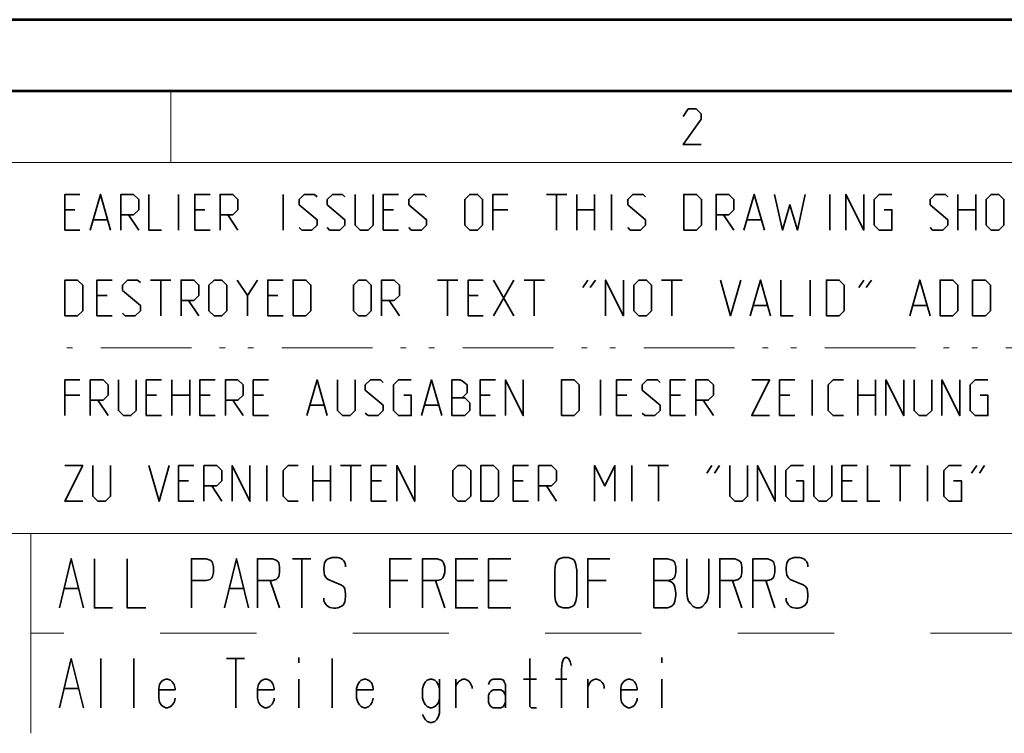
# Paper-space layout 'Layout1' of a CAD drawing. Header units: millimetres. Extents: x -17 to 577, y -5 to 415.
# Tile 9 of 10: x 415 to 484, y 365 to 415. Entities that reach past the tile are written whole.
import ezdxf

# ---------------------------------------------------------------- set-up
doc = ezdxf.new("R2010")
doc.units = ezdxf.units.MM
doc.header["$MEASUREMENT"] = 0
doc.linetypes.add('PV Style 1', pattern=[0.999, 0.5, -0.156, 0.031, -0.125, 0.031, -0.156])
doc.linetypes.add('PV Style 2', pattern=[1, 0.5, -0.5])

psp = doc.layouts.get("Layout1")

# ---------------------------------------------------------------- linework, layer by layer
at = {"color": 18, "lineweight": 53, "true_color": 0x000000}
for points in [[(577, 415), (-17, 415)], [(572, 205), (572, 410), (-12, 410), (-12, 0), (572, 0), (572, 205)]]:
    psp.add_lwpolyline(points, dxfattribs=at)
at = {"color": 18, "lineweight": 13, "true_color": 0x000000}
for points in [[(426, 405), (426, 410)], [(567, 205), (567, 5), (-7, 5), (-7, 405), (567, 405), (567, 205)], [(567, 379), (379.8, 379)], [(567, 379), (379.8, 379)], [(416.2, 365), (416.2, 379)]]:
    psp.add_lwpolyline(points, dxfattribs=at)
at = {"color": 80, "lineweight": 35, "true_color": 0x37ff26}
for points in [[(461.925, 408.225), (462.275, 408.75), (462.825, 408.75), (463.175, 408.4), (463.175, 408.025), (461.925, 406.25), (463.175, 406.25)], [(419.625, 402.75), (418.575, 402.75), (418.575, 400.25)], [(421.775, 400.25), (421.075, 402.75), (420.35, 400.25)], [(423.75, 401.675), (423.75, 402.4), (423.375, 402.75), (422.5, 402.75), (422.5, 400.25)], [(425.35, 400.25), (424.45, 400.25), (424.45, 402.75)], [(426.55, 402.75), (426.55, 400.25)], [(428.75, 402.75), (427.675, 402.75), (427.675, 400.25)], [(430.7, 401.675), (430.7, 402.4), (430.35, 402.75), (429.45, 402.75), (429.45, 400.25)], [(433.875, 402.75), (433.875, 400.25)], [(436.25, 402.575), (436.075, 402.75), (435.35, 402.75), (435, 402.4), (435, 402.025), (436.25, 400.975), (436.25, 400.6)], [(438.025, 402.75), (437.325, 402.75), (436.95, 402.4)], [(436.95, 402.4), (436.95, 402.025), (438.2, 400.975), (438.2, 400.6), (437.85, 400.25), (437.125, 400.25), (436.95, 400.425)], [(438.2, 402.575), (438.025, 402.75)], [(439.275, 400.25), (438.925, 400.6), (438.925, 402.75)], [(440.175, 402.75), (440.175, 400.6), (439.825, 400.25), (439.275, 400.25)], [(441.95, 402.75), (440.875, 402.75), (440.875, 400.25)], [(443.025, 402.75), (442.675, 402.4), (442.675, 402.025)], [(443.925, 402.575), (443.75, 402.75), (443.025, 402.75)], [(447.85, 400.6), (447.85, 402.4), (447.5, 402.75), (446.95, 402.75), (446.6, 402.4), (446.6, 401.5)], [(449.625, 402.75), (448.575, 402.75), (448.575, 400.25)], [(453.75, 402.75), (452.325, 402.75)], [(453.025, 402.75), (453.025, 400.25)], [(454.45, 402.75), (454.45, 400.25)], [(455.7, 400.25), (455.7, 402.75)], [(456.9, 402.75), (456.9, 400.25)], [(459.275, 402.575), (459.1, 402.75), (458.375, 402.75), (458.025, 402.4), (458.025, 402.025), (459.275, 400.975)], [(463.2, 400.6), (463.2, 402.4), (462.85, 402.75), (461.95, 402.75), (461.95, 401.5)], [(465.475, 401.675), (465.475, 402.4), (465.125, 402.75), (464.225, 402.75), (464.225, 400.25)], [(467.625, 400.25), (466.9, 402.75), (466.175, 400.25)], [(470.475, 402.75), (469.925, 400.25), (469.4, 402.025), (468.875, 400.25), (468.325, 402.75)], [(472.2, 402.75), (472.2, 400.25)], [(474.575, 402.75), (474.575, 400.25), (473.325, 402.75), (473.325, 400.25)], [(476.55, 402.75), (475.65, 402.75), (475.3, 402.4)], [(475.3, 402.4), (475.3, 400.6), (475.65, 400.25)], [(480.475, 402.575), (480.3, 402.75), (479.575, 402.75), (479.225, 402.4), (479.225, 402.025), (480.475, 400.975), (480.475, 400.6), (480.125, 400.25), (479.4, 400.25), (479.225, 400.425)], [(481.175, 402.75), (481.175, 400.25)], [(482.425, 400.25), (482.425, 402.75)], [(484.05, 402.75), (483.5, 402.75), (483.15, 402.4), (483.15, 401.5)], [(484.4, 400.6), (484.4, 402.4), (484.05, 402.75)], [(442.675, 402.025), (443.925, 400.975), (443.925, 400.6), (443.575, 400.25), (442.85, 400.25), (442.675, 400.425)], [(418.575, 401.675), (419.275, 401.675)], [(422.5, 401.325), (423.375, 401.325), (423.75, 401.675)], [(423.75, 400.25), (423.025, 401.325)], [(427.675, 401.675), (428.375, 401.675)], [(429.45, 401.325), (430.35, 401.325), (430.7, 401.675)], [(430.7, 400.25), (430, 401.325)], [(440.875, 401.675), (441.6, 401.675)], [(446.6, 401.5), (446.6, 400.6), (446.95, 400.25)], [(448.575, 401.675), (449.625, 401.675)], [(455.7, 401.675), (454.45, 401.675)], [(461.95, 401.5), (461.95, 400.25)], [(464.225, 401.325), (465.125, 401.325), (465.475, 401.675)], [(465.475, 400.25), (464.75, 401.325)], [(475.65, 400.25), (476.55, 400.25), (476.55, 401.675), (476, 401.675)], [(482.425, 401.675), (481.175, 401.675)], [(483.15, 401.5), (483.15, 400.6), (483.5, 400.25), (484.05, 400.25), (484.4, 400.6)], [(421.55, 400.975), (420.6, 400.975)], [(435.175, 400.25), (435, 400.425)], [(436.25, 400.6), (435.875, 400.25), (435.175, 400.25)], [(446.95, 400.25), (447.5, 400.25), (447.85, 400.6)], [(458.925, 400.25), (458.2, 400.25), (458.025, 400.425)], [(459.275, 400.975), (459.275, 400.6), (458.925, 400.25)], [(461.95, 400.25), (462.85, 400.25), (463.2, 400.6)], [(467.375, 400.975), (466.425, 400.975)], [(419.625, 400.25), (418.575, 400.25)], [(428.75, 400.25), (427.675, 400.25)], [(441.95, 400.25), (440.875, 400.25)], [(419.825, 394.6), (419.825, 396.4), (419.45, 396.75), (418.575, 396.75), (418.575, 395.5)], [(421.9, 396.75), (420.825, 396.75), (420.825, 394.25)], [(423.875, 396.575), (423.675, 396.75), (422.975, 396.75), (422.625, 396.4), (422.625, 396.025), (423.875, 394.975), (423.875, 394.6)], [(426, 396.75), (424.575, 396.75)], [(425.3, 396.75), (425.3, 394.25)], [(427.975, 395.675), (427.975, 396.4), (427.625, 396.75), (426.725, 396.75), (426.725, 394.25)], [(429.575, 396.75), (429.05, 396.75), (428.675, 396.4)], [(428.675, 396.4), (428.675, 395.5)], [(429.925, 394.6), (429.925, 396.4), (429.575, 396.75)], [(431.375, 394.25), (431.375, 395.675), (430.65, 396.75)], [(432.075, 396.75), (431.375, 395.675)], [(433.875, 396.75), (432.8, 396.75), (432.8, 394.25)], [(435.825, 394.6), (435.825, 396.4), (435.475, 396.75), (434.575, 396.75), (434.575, 395.5)], [(439.15, 396.75), (438.8, 396.4), (438.8, 395.5)], [(440.05, 394.6), (440.05, 396.4), (439.7, 396.75), (439.15, 396.75)], [(442.025, 395.675), (442.025, 396.4), (441.65, 396.75), (440.775, 396.75), (440.775, 394.25)], [(446.125, 396.75), (444.7, 396.75)], [(445.4, 396.75), (445.4, 394.25)], [(447.9, 396.75), (446.85, 396.75), (446.85, 394.25)], [(450.05, 396.75), (448.625, 394.25)], [(450.05, 394.25), (448.625, 396.75)], [(452.2, 396.75), (450.775, 396.75)], [(451.475, 396.75), (451.475, 394.25)], [(455.225, 396.75), (454.875, 396.225)], [(455.775, 396.75), (455.4, 396.225)], [(457.725, 396.75), (457.725, 394.25), (456.475, 396.75), (456.475, 394.25)], [(459.7, 394.6), (459.7, 396.4), (459.35, 396.75), (458.8, 396.75), (458.45, 396.4), (458.45, 395.5)], [(461.85, 396.75), (460.4, 396.75)], [(461.125, 396.75), (461.125, 394.25)], [(465.95, 396.75), (465.225, 394.25), (464.525, 396.75)], [(468.025, 394.25), (467.325, 396.75), (466.6, 394.25)], [(469.625, 394.25), (468.75, 394.25), (468.75, 396.75)], [(470.825, 396.75), (470.825, 394.25)], [(473.2, 394.6), (473.2, 396.4), (472.85, 396.75), (471.95, 396.75), (471.95, 395.5)], [(474.575, 396.75), (474.225, 396.225)], [(475.125, 396.75), (474.75, 396.225)], [(479.225, 394.25), (478.5, 396.75), (477.8, 394.25)], [(481.175, 394.6), (481.175, 396.4), (480.825, 396.75), (479.925, 396.75), (479.925, 395.5)], [(483.45, 394.6), (483.45, 396.4), (483.1, 396.75), (482.2, 396.75), (482.2, 395.5)], [(418.575, 395.5), (418.575, 394.25)], [(420.825, 395.675), (421.55, 395.675)], [(426.725, 395.325), (427.625, 395.325), (427.975, 395.675)], [(428.675, 395.5), (428.675, 394.6), (429.05, 394.25)], [(432.8, 395.675), (433.5, 395.675)], [(434.575, 395.5), (434.575, 394.25)], [(438.8, 395.5), (438.8, 394.6), (439.15, 394.25)], [(440.775, 395.325), (441.65, 395.325), (442.025, 395.675)], [(446.85, 395.675), (447.55, 395.675)], [(458.45, 395.5), (458.45, 394.6), (458.8, 394.25)], [(471.95, 395.5), (471.95, 394.25)], [(479.925, 395.5), (479.925, 394.25)], [(482.2, 395.5), (482.2, 394.25)], [(427.975, 394.25), (427.25, 395.325)], [(442.025, 394.25), (441.3, 395.325)], [(467.8, 394.975), (466.85, 394.975)], [(478.975, 394.975), (478.025, 394.975)], [(418.575, 394.25), (419.45, 394.25), (419.825, 394.6)], [(421.9, 394.25), (420.825, 394.25)], [(422.8, 394.25), (422.625, 394.425)], [(423.875, 394.6), (423.5, 394.25), (422.8, 394.25)], [(429.05, 394.25), (429.575, 394.25), (429.925, 394.6)], [(433.875, 394.25), (432.8, 394.25)], [(434.575, 394.25), (435.475, 394.25), (435.825, 394.6)], [(439.15, 394.25), (439.7, 394.25), (440.05, 394.6)], [(447.9, 394.25), (446.85, 394.25)], [(458.8, 394.25), (459.35, 394.25), (459.7, 394.6)], [(471.95, 394.25), (472.85, 394.25), (473.2, 394.6)], [(479.925, 394.25), (480.825, 394.25), (481.175, 394.6)], [(482.2, 394.25), (483.1, 394.25), (483.45, 394.6)], [(419.625, 389.75), (418.575, 389.75), (418.575, 387.25)], [(421.6, 388.675), (421.6, 389.4), (421.25, 389.75), (420.35, 389.75), (420.35, 387.25)], [(422.675, 387.25), (422.325, 387.6), (422.325, 389.75)], [(423.575, 389.75), (423.575, 387.6)], [(425.35, 389.75), (424.275, 389.75), (424.275, 387.25)], [(426.075, 389.75), (426.075, 387.25)], [(427.325, 387.25), (427.325, 389.75)], [(429.1, 389.75), (428.025, 389.75), (428.025, 387.25)], [(431.075, 388.675), (431.075, 389.4), (430.7, 389.75), (429.825, 389.75), (429.825, 387.25)], [(432.85, 389.75), (431.775, 389.75), (431.775, 387.25)], [(436.95, 387.25), (436.25, 389.75), (435.525, 387.25)], [(438.025, 387.25), (437.675, 387.6), (437.675, 389.75)], [(438.925, 389.75), (438.925, 387.6), (438.575, 387.25), (438.025, 387.25)], [(440.7, 389.75), (440, 389.75), (439.625, 389.4)], [(439.625, 389.4), (439.625, 389.025), (440.875, 387.975), (440.875, 387.6), (440.525, 387.25), (439.825, 387.25), (439.625, 387.425)], [(440.875, 389.575), (440.7, 389.75)], [(442.85, 389.75), (441.95, 389.75), (441.6, 389.4), (441.6, 387.6), (441.95, 387.25), (442.85, 387.25), (442.85, 388.675), (442.325, 388.675)], [(445, 387.25), (444.275, 389.75), (443.575, 387.25)], [(446.25, 389.75), (445.7, 389.75), (445.7, 387.25)], [(446.425, 388.5), (446.775, 388.85), (446.775, 389.4), (446.425, 389.7), (446.25, 389.75)], [(448.75, 389.75), (447.675, 389.75), (447.675, 387.25)], [(450.7, 389.75), (450.7, 387.25), (449.45, 389.75), (449.45, 387.25)], [(454.625, 387.6), (454.625, 389.4), (454.275, 389.75), (453.375, 389.75), (453.375, 388.5)], [(456.125, 389.75), (456.125, 387.25)], [(458.325, 389.75), (457.25, 389.75), (457.25, 387.25)], [(459.4, 389.75), (459.05, 389.4), (459.05, 389.025)], [(460.3, 389.575), (460.125, 389.75), (459.4, 389.75)], [(462.075, 389.75), (461, 389.75), (461, 387.25)], [(464.05, 388.675), (464.05, 389.4), (463.675, 389.75), (462.8, 389.75), (462.8, 387.25)], [(467.975, 387.25), (466.725, 387.25), (467.975, 389.75), (466.725, 389.75)], [(469.75, 389.75), (468.675, 389.75), (468.675, 387.25)], [(470.95, 389.75), (470.95, 387.25)], [(473.15, 389.75), (472.425, 389.75), (472.075, 389.4), (472.075, 387.6), (472.425, 387.25), (473.15, 387.25)], [(474.15, 389.75), (474.15, 387.25)], [(475.4, 387.25), (475.4, 389.75)], [(477.375, 389.75), (477.375, 387.25), (476.125, 389.75), (476.125, 387.25)], [(478.45, 387.25), (478.1, 387.6), (478.1, 389.75)], [(479.35, 389.75), (479.35, 387.6)], [(481.3, 389.75), (481.3, 387.25), (480.05, 389.75), (480.05, 387.25)], [(483.275, 389.75), (482.375, 389.75), (482.025, 389.4), (482.025, 387.6), (482.375, 387.25), (483.275, 387.25), (483.275, 388.675), (482.725, 388.675)], [(418.575, 388.675), (419.625, 388.675)], [(420.35, 388.325), (421.25, 388.325), (421.6, 388.675)], [(424.275, 388.675), (425, 388.675)], [(427.325, 388.675), (426.075, 388.675)], [(428.025, 388.675), (428.75, 388.675)], [(429.825, 388.325), (430.7, 388.325), (431.075, 388.675)], [(431.775, 388.675), (432.5, 388.675)], [(447.675, 388.675), (448.375, 388.675)], [(457.25, 388.675), (457.975, 388.675)], [(459.05, 389.025), (460.3, 387.975), (460.3, 387.6)], [(461, 388.675), (461.725, 388.675)], [(462.8, 388.325), (463.675, 388.325), (464.05, 388.675)], [(468.675, 388.675), (469.4, 388.675)], [(475.4, 388.675), (474.15, 388.675)], [(421.6, 387.25), (420.875, 388.325)], [(431.075, 387.25), (430.35, 388.325)], [(436.725, 387.975), (435.775, 387.975)], [(444.75, 387.975), (443.8, 387.975)], [(445.7, 388.5), (446.425, 388.5)], [(446.95, 387.6), (446.95, 388.15), (446.6, 388.5), (446.425, 388.5)], [(453.375, 388.5), (453.375, 387.25)], [(464.05, 387.25), (463.325, 388.325)], [(423.575, 387.6), (423.2, 387.25), (422.675, 387.25)], [(425.35, 387.25), (424.275, 387.25)], [(429.1, 387.25), (428.025, 387.25)], [(432.85, 387.25), (431.775, 387.25)], [(445.7, 387.25), (446.6, 387.25), (446.95, 387.6)], [(448.75, 387.25), (447.675, 387.25)], [(453.375, 387.25), (454.275, 387.25), (454.625, 387.6)], [(458.325, 387.25), (457.25, 387.25)], [(459.225, 387.25), (459.05, 387.425)], [(460.3, 387.6), (459.925, 387.25), (459.225, 387.25)], [(462.075, 387.25), (461, 387.25)], [(469.75, 387.25), (468.675, 387.25)], [(479.35, 387.6), (478.975, 387.25), (478.45, 387.25)], [(419.825, 381.25), (418.575, 381.25), (419.825, 383.75), (418.575, 383.75)], [(421.425, 381.25), (420.875, 381.25), (420.525, 381.6), (420.525, 383.75)], [(421.775, 383.75), (421.775, 381.6), (421.425, 381.25)], [(425.875, 383.75), (425.175, 381.25), (424.45, 383.75)], [(427.625, 383.75), (426.55, 383.75), (426.55, 381.25)], [(429.575, 382.675), (429.575, 383.4), (429.225, 383.75), (428.325, 383.75), (428.325, 381.25)], [(431.55, 383.75), (431.55, 381.25), (430.3, 383.75), (430.3, 381.25)], [(432.725, 383.75), (432.725, 381.25)], [(434.925, 383.75), (434.225, 383.75), (433.875, 383.4), (433.875, 381.6), (434.225, 381.25), (434.925, 381.25)], [(435.95, 383.75), (435.95, 381.25)], [(437.2, 381.25), (437.2, 383.75)], [(439.35, 383.75), (437.9, 383.75)], [(438.625, 383.75), (438.625, 381.25)], [(441.125, 383.75), (440.05, 383.75), (440.05, 381.25)], [(443.1, 383.75), (443.1, 381.25), (441.85, 383.75), (441.85, 381.25)], [(447.025, 381.6), (447.025, 383.4), (446.65, 383.75), (446.125, 383.75), (445.775, 383.4), (445.775, 382.5)], [(448.975, 381.6), (448.975, 383.4), (448.625, 383.75), (447.725, 383.75), (447.725, 382.5)], [(451.075, 383.75), (450, 383.75), (450, 381.25)], [(452.675, 383.75), (451.775, 383.75), (451.775, 381.25)], [(453.025, 382.675), (453.025, 383.4), (452.675, 383.75)], [(457.125, 381.25), (457.125, 383.75), (456.425, 382.325), (455.7, 383.75), (455.7, 381.25)], [(458.325, 383.75), (458.325, 381.25)], [(460.875, 383.75), (459.45, 383.75)], [(460.175, 383.75), (460.175, 381.25)], [(463.925, 383.75), (463.575, 383.225)], [(464.45, 383.75), (464.1, 383.225)], [(465.525, 381.25), (465.175, 381.6), (465.175, 383.75)], [(466.425, 383.75), (466.425, 381.6), (466.075, 381.25), (465.525, 381.25)], [(468.375, 383.75), (468.375, 381.25), (467.125, 383.75), (467.125, 381.25)], [(470.35, 383.75), (469.45, 383.75), (469.1, 383.4), (469.1, 381.6), (469.45, 381.25), (470.35, 381.25), (470.35, 382.675), (469.825, 382.675)], [(471.425, 381.25), (471.075, 381.6), (471.075, 383.75)], [(472.325, 383.75), (472.325, 381.6)], [(474.1, 383.75), (473.025, 383.75), (473.025, 381.25)], [(475.7, 381.25), (474.825, 381.25), (474.825, 383.75)], [(477.85, 383.75), (476.425, 383.75)], [(477.125, 383.75), (477.125, 381.25)], [(479.05, 383.75), (479.05, 381.25)], [(481.425, 383.75), (480.525, 383.75), (480.175, 383.4)], [(482.5, 383.75), (482.125, 383.225)], [(483.025, 383.75), (482.675, 383.225)], [(480.175, 383.4), (480.175, 381.6), (480.525, 381.25)], [(426.55, 382.675), (427.25, 382.675)], [(428.325, 382.325), (429.225, 382.325), (429.575, 382.675)], [(437.2, 382.675), (435.95, 382.675)], [(440.05, 382.675), (440.775, 382.675)], [(445.775, 382.5), (445.775, 381.6), (446.125, 381.25)], [(447.725, 382.5), (447.725, 381.25)], [(450, 382.675), (450.7, 382.675)], [(451.775, 382.325), (452.675, 382.325), (453.025, 382.675)], [(473.025, 382.675), (473.75, 382.675)], [(480.525, 381.25), (481.425, 381.25), (481.425, 382.675), (480.875, 382.675)], [(429.575, 381.25), (428.875, 382.325)], [(453.025, 381.25), (452.325, 382.325)], [(427.625, 381.25), (426.55, 381.25)], [(441.125, 381.25), (440.05, 381.25)], [(446.125, 381.25), (446.65, 381.25), (447.025, 381.6)], [(447.725, 381.25), (448.625, 381.25), (448.975, 381.6)], [(451.075, 381.25), (450, 381.25)], [(472.325, 381.6), (471.95, 381.25), (471.425, 381.25)], [(474.1, 381.25), (473.025, 381.25)], [(419.875, 373.775), (419.025, 377.225), (418.2, 373.775)], [(421.925, 373.775), (420.65, 373.775), (420.65, 377.225)], [(424.25, 373.775), (422.95, 373.775), (422.95, 377.225)], [(428.475, 377.225), (427.45, 377.225), (427.45, 373.775)], [(428.875, 377.025), (428.75, 377.125), (428.475, 377.225)], [(429, 376.65), (428.925, 376.925), (428.875, 377.025)], [(431.45, 373.775), (430.6, 377.225), (429.775, 373.775)], [(433.125, 377.225), (432.075, 377.225), (432.075, 373.775)], [(433.5, 377.025), (433.375, 377.125), (433.125, 377.225)], [(433.625, 376.65), (433.575, 376.925), (433.5, 377.025)], [(435.825, 377.225), (434.525, 377.225)], [(435.175, 373.775), (435.175, 377.225)], [(436.725, 376.45), (436.725, 376.55), (436.775, 376.925)], [(436.775, 376.925), (436.9, 377.125), (437.025, 377.225)], [(437.025, 377.225), (437.3, 377.3), (437.675, 377.3)], [(441.35, 373.775), (441.35, 377.225), (442.875, 377.225)], [(444.675, 377.225), (443.65, 377.225), (443.65, 373.775)], [(445.075, 377.025), (444.95, 377.125), (444.675, 377.225)], [(445.2, 376.65), (445.125, 376.925), (445.075, 377.025)], [(447.525, 373.775), (445.975, 373.775), (445.975, 377.225), (447.525, 377.225)], [(449.825, 373.775), (448.275, 373.775), (448.275, 377.225), (449.825, 377.225)], [(452.975, 376.825), (453.05, 377.025), (453.1, 377.125)], [(453.1, 377.125), (453.225, 377.225), (453.5, 377.3)], [(453.5, 377.3), (453.875, 377.3), (454.125, 377.225)], [(454.125, 377.225), (454.275, 377.125), (454.325, 377.025)], [(454.325, 377.025), (454.4, 376.825), (454.425, 376.65)], [(455.225, 373.775), (455.225, 377.225), (456.775, 377.225)], [(460.35, 377.225), (459.85, 377.225), (459.85, 373.775)], [(460.825, 377.225), (460.35, 377.225)], [(461.275, 377.025), (461.15, 377.125), (460.825, 377.225)], [(461.4, 376.65), (461.325, 376.925), (461.275, 377.025)], [(462.175, 374.825), (462.175, 377.225)], [(463.725, 377.225), (463.725, 374.825)], [(465.525, 377.225), (464.475, 377.225), (464.475, 373.775)], [(465.9, 377.025), (465.775, 377.125), (465.525, 377.225)], [(466.025, 376.65), (465.975, 376.925), (465.9, 377.025)], [(467.825, 377.225), (466.8, 377.225), (466.8, 373.775)], [(468.225, 377.025), (468.075, 377.125), (467.825, 377.225)], [(468.35, 376.65), (468.275, 376.925), (468.225, 377.025)], [(469.125, 376.45), (469.125, 376.55), (469.175, 376.925)], [(469.175, 376.925), (469.3, 377.125), (469.425, 377.225)], [(469.425, 377.225), (469.7, 377.3), (470.075, 377.3)], [(428.925, 375.975), (429, 376.25), (429, 376.65)], [(433.575, 375.975), (433.625, 376.25), (433.625, 376.65)], [(436.9, 375.875), (436.775, 376.075), (436.725, 376.45)], [(445.125, 375.975), (445.2, 376.25), (445.2, 376.65)], [(452.925, 374.65), (452.925, 376.45), (452.975, 376.825)], [(454.425, 376.65), (454.45, 376.45), (454.45, 374.65)], [(461.325, 375.975), (461.4, 376.25), (461.4, 376.65)], [(465.975, 375.975), (466.025, 376.25), (466.025, 376.65)], [(468.275, 375.975), (468.35, 376.25), (468.35, 376.65)], [(469.3, 375.875), (469.175, 376.075), (469.125, 376.45)], [(427.45, 375.7), (428.475, 375.7), (428.75, 375.775)], [(428.75, 375.775), (428.875, 375.875), (428.925, 375.975)], [(432.075, 375.7), (433.125, 375.7), (433.375, 375.775)], [(433.625, 373.775), (432.975, 375.7)], [(433.375, 375.775), (433.5, 375.875), (433.575, 375.975)], [(437.925, 375.4), (437.025, 375.775), (436.9, 375.875)], [(442.625, 375.7), (441.35, 375.7)], [(443.65, 375.7), (444.675, 375.7), (444.95, 375.775)], [(445.2, 373.775), (444.55, 375.7)], [(444.95, 375.775), (445.075, 375.875), (445.125, 375.975)], [(447.25, 375.7), (445.975, 375.7)], [(449.575, 375.7), (448.275, 375.7)], [(456.525, 375.7), (455.225, 375.7)], [(460.825, 375.7), (459.85, 375.7)], [(460.825, 375.7), (461.15, 375.775)], [(461.2, 375.5), (461.075, 375.6), (460.825, 375.7)], [(461.15, 375.775), (461.275, 375.875), (461.325, 375.975)], [(461.325, 375.225), (461.275, 375.4), (461.2, 375.5)], [(464.475, 375.7), (465.525, 375.7), (465.775, 375.775)], [(466.025, 373.775), (465.375, 375.7)], [(465.775, 375.775), (465.9, 375.875), (465.975, 375.975)], [(466.8, 375.7), (467.825, 375.7), (468.075, 375.775)], [(468.35, 373.775), (467.7, 375.7)], [(468.075, 375.775), (468.225, 375.875), (468.275, 375.975)], [(470.325, 375.4), (469.425, 375.775), (469.3, 375.875)], [(419.55, 375.125), (418.525, 375.125)], [(431.125, 375.125), (430.1, 375.125)], [(438.2, 375.125), (438.075, 375.3), (437.925, 375.4)], [(438.25, 374.55), (438.25, 374.75), (438.2, 375.125)], [(461.4, 374.65), (461.4, 374.825), (461.325, 375.225)], [(462.3, 374.25), (462.225, 374.45), (462.175, 374.825)], [(463.725, 374.825), (463.65, 374.45), (463.575, 374.25)], [(470.6, 375.125), (470.475, 375.3), (470.325, 375.4)], [(470.65, 374.55), (470.65, 374.75), (470.6, 375.125)], [(438.075, 373.975), (438.2, 374.175), (438.25, 374.55)], [(453.05, 374.075), (452.975, 374.25), (452.925, 374.65)], [(453.225, 373.875), (453.1, 373.975), (453.05, 374.075)], [(454.325, 374.075), (454.275, 373.975), (454.125, 373.875)], [(454.45, 374.65), (454.4, 374.25), (454.325, 374.075)], [(461.075, 373.875), (461.2, 373.975), (461.275, 374.075)], [(461.275, 374.075), (461.325, 374.25), (461.4, 374.65)], [(462.625, 373.875), (462.425, 374.075), (462.3, 374.25)], [(463.575, 374.25), (463.45, 374.075), (463.275, 373.875)], [(470.475, 373.975), (470.6, 374.175), (470.65, 374.55)], [(453.5, 373.775), (453.225, 373.875)], [(454.125, 373.875), (453.875, 373.775), (453.5, 373.775)], [(459.85, 373.775), (460.825, 373.775), (461.075, 373.875)], [(462.825, 373.775), (462.625, 373.875)], [(463.275, 373.875), (463.075, 373.775), (462.825, 373.775)], [(419.875, 366.775), (419.025, 370.225), (418.2, 366.775)], [(421.1, 366.775), (421.1, 370.225)], [(423.4, 366.775), (423.4, 370.225)], [(431.175, 370.225), (429.9, 370.225)], [(430.55, 366.775), (430.55, 370.225)], [(434.975, 369.925), (434.975, 370.3)], [(437.3, 366.775), (437.3, 370.225)], [(451.625, 366.775), (451.25, 366.775), (451.175, 366.875), (451.175, 370.225)], [(453.375, 369.45), (453.425, 369.925), (453.5, 370.125)], [(453.5, 370.125), (453.55, 370.225), (453.675, 370.3), (453.75, 370.3), (453.875, 370.225)], [(453.875, 370.225), (454, 370.025), (454.075, 369.75)], [(460.425, 369.925), (460.425, 370.3)], [(453.375, 366.775), (453.375, 369.45)], [(425.325, 368.6), (425.2, 368.4), (425.15, 368.125)], [(425.65, 368.775), (425.475, 368.7), (425.325, 368.6)], [(425.775, 368.775), (425.65, 368.775)], [(426.1, 368.6), (425.975, 368.7), (425.775, 368.775)], [(426.3, 368.125), (426.225, 368.4), (426.1, 368.6)], [(432.275, 368.6), (432.15, 368.4), (432.075, 368.125)], [(432.6, 368.775), (432.4, 368.7), (432.275, 368.6)], [(432.725, 368.775), (432.6, 368.775)], [(433.05, 368.6), (432.925, 368.7), (432.725, 368.775)], [(433.25, 368.125), (433.175, 368.4), (433.05, 368.6)], [(434.975, 366.775), (434.975, 368.775)], [(439.225, 368.6), (439.1, 368.4), (439.025, 368.125)], [(439.55, 368.775), (439.35, 368.7), (439.225, 368.6)], [(439.675, 368.775), (439.55, 368.775)], [(443.85, 368.6), (443.725, 368.4), (443.65, 368.125)], [(444.175, 368.775), (443.975, 368.7), (443.85, 368.6)], [(444.3, 368.775), (444.175, 368.775)], [(444.625, 368.6), (444.5, 368.7), (444.3, 368.775)], [(444.825, 368.125), (444.75, 368.4), (444.625, 368.6)], [(444.825, 366.4), (444.825, 368.775)], [(445.975, 366.775), (445.975, 368.775)], [(446.625, 368.775), (446.475, 368.775)], [(448.425, 368.7), (448.35, 368.6), (448.275, 368.4)], [(449.125, 368.775), (448.6, 368.775), (448.425, 368.7)], [(449.375, 368.6), (449.325, 368.7), (449.125, 368.775)], [(449.45, 366.775), (449.45, 368.4), (449.375, 368.6)], [(451.625, 368.775), (450.725, 368.775)], [(453.75, 368.775), (452.975, 368.775)], [(455.225, 366.775), (455.225, 368.775)], [(455.425, 368.6), (455.3, 368.4), (455.225, 368.225)], [(455.75, 368.775), (455.55, 368.7), (455.425, 368.6)], [(455.875, 368.775), (455.75, 368.775)], [(457.725, 368.6), (457.6, 368.4), (457.55, 368.125)], [(458.05, 368.775), (457.875, 368.7), (457.725, 368.6)], [(458.175, 368.775), (458.05, 368.775)], [(458.5, 368.6), (458.375, 368.7), (458.175, 368.775)], [(458.7, 368.125), (458.625, 368.4), (458.5, 368.6)], [(460.425, 366.775), (460.425, 368.775)], [(419.55, 368.125), (418.525, 368.125)], [(425.15, 368.125), (425.15, 367.45), (425.2, 367.175)], [(426.3, 368.025), (425.15, 368.025)], [(426.3, 368.025), (426.3, 368.125), (426.225, 368.4)], [(432.075, 368.125), (432.075, 367.45), (432.15, 367.175)], [(433.25, 368.025), (432.075, 368.025)], [(433.25, 368.025), (433.25, 368.125), (433.175, 368.4)], [(439.025, 368.125), (439.025, 367.45), (439.1, 367.175)], [(440.175, 368.025), (439.025, 368.025)], [(440.175, 368.025), (440.175, 368.125), (440.125, 368.4)], [(443.65, 368.125), (443.65, 367.45), (443.725, 367.175)], [(448.425, 367.925), (448.35, 367.825), (448.325, 367.75)], [(449.125, 368.025), (448.6, 368.025), (448.425, 367.925)], [(449.375, 367.825), (449.325, 367.925), (449.125, 368.025)], [(457.55, 368.125), (457.55, 367.45), (457.6, 367.175)], [(458.7, 368.025), (457.55, 368.025)], [(458.7, 368.025), (458.7, 368.125), (458.625, 368.4)], [(425.2, 367.175), (425.325, 366.975), (425.475, 366.875)], [(432.15, 367.175), (432.275, 366.975), (432.4, 366.875)], [(439.1, 367.175), (439.225, 366.975), (439.35, 366.875)], [(440, 366.975), (440.125, 367.175), (440.175, 367.45)], [(443.725, 367.175), (443.85, 366.975), (443.975, 366.875)], [(448.325, 367.75), (448.275, 367.65), (448.275, 367.175)], [(448.275, 367.175), (448.35, 366.975), (448.425, 366.875)], [(449.45, 367.65), (449.45, 367.65), (449.375, 367.825)], [(449.375, 366.975), (449.45, 367.175), (449.45, 367.65)], [(457.6, 367.175), (457.725, 366.975), (457.875, 366.875)], [(425.475, 366.875), (425.65, 366.775), (425.775, 366.775)], [(432.4, 366.875), (432.6, 366.775), (432.725, 366.775)], [(439.35, 366.875), (439.55, 366.775), (439.675, 366.775)], [(439.675, 366.775), (439.875, 366.875), (440, 366.975)], [(443.975, 366.875), (444.175, 366.775), (444.3, 366.775)], [(448.425, 366.875), (448.6, 366.775), (449.125, 366.775)], [(449.125, 366.775), (449.325, 366.875), (449.375, 366.975)], [(457.875, 366.875), (458.05, 366.775), (458.175, 366.775)], [(443.65, 366.3), (443.725, 366.125), (443.85, 365.925)], [(443.725, 366.125), (443.85, 365.925), (443.975, 365.825)], [(443.975, 365.825), (444.175, 365.75), (444.3, 365.75)], [(444.3, 365.75), (444.5, 365.825), (444.625, 365.925)], [(444.625, 365.925), (444.75, 366.125), (444.825, 366.4)]]:
    psp.add_lwpolyline(points, dxfattribs=at)
at = {"color": 18, "linetype": 'PV Style 1', "lineweight": 13, "ltscale": 12.7, "true_color": 0x000000}
psp.add_lwpolyline([(567, 392), (417.4, 392)], dxfattribs=at)
at = {"color": 18, "linetype": 'PV Style 2', "lineweight": 13, "ltscale": 13.5, "true_color": 0x000000}
psp.add_lwpolyline([(567, 372), (416.2, 372)], dxfattribs=at)
at = {"color": 80, "lineweight": 35, "true_color": 0x37ff26}
for centre, radius, start, end in [((437.65, 376.699), 0.602, 355.34857, 87.63982), ((470.05, 376.699), 0.602, 355.34857, 87.63982), ((437.351, 374.411), 0.628, 176.4367, 238.66686), ((469.751, 374.411), 0.628, 176.44278, 238.665), ((437.479, 374.666), 0.912, 240.12818, 310.7545), ((469.879, 374.666), 0.912, 240.12722, 310.75429), ((439.557, 368.167), 0.619, 356.09688, 79.04066), ((446.671, 368.095), 0.708, 106.05567, 169.39688), ((446.442, 368.117), 0.683, 0.65316, 74.48384), ((455.757, 368.167), 0.619, 356.09067, 79.04791), ((425.565, 367.48), 0.735, 286.56668, 357.68078), ((432.515, 367.48), 0.735, 286.56576, 357.68534), ((444.09, 367.48), 0.735, 286.57124, 357.68088), ((457.965, 367.48), 0.735, 286.57124, 357.68088)]:
    psp.add_arc(centre, radius, start, end, dxfattribs=at)

doc.saveas('drawing.dxf')
